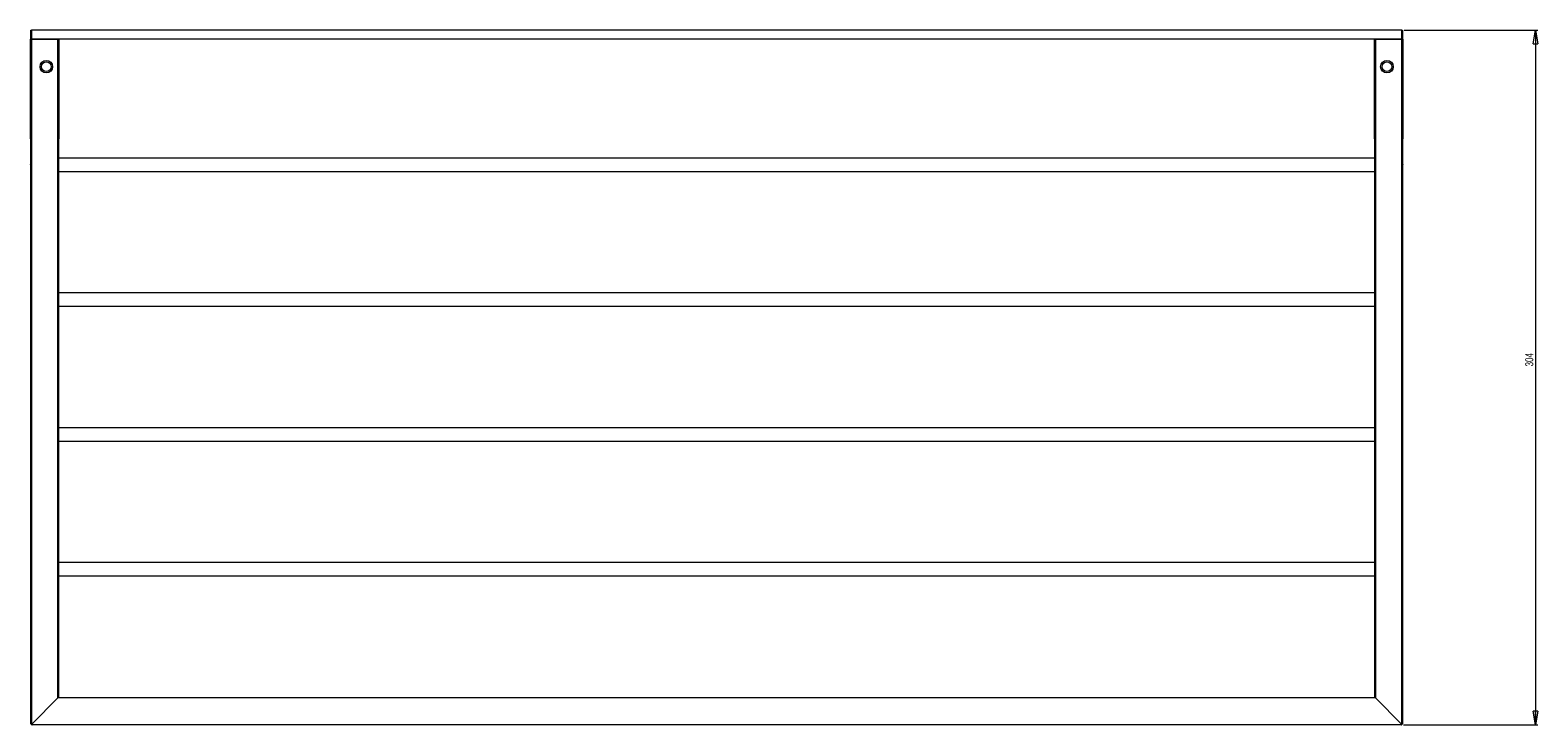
# Model space of a CAD drawing. Header units: millimetres. Extents: x -964 to 708, y -80 to 740.
# Tile 1 of 4: x -964 to -304, y -80 to 224. Entities that reach past the tile are written whole.
import ezdxf

# ---------------------------------------------------------------- set-up
doc = ezdxf.new("R2010")
doc.units = ezdxf.units.MM
doc.styles.add('SLDTEXTSTYLE0', font='TXT', dxfattribs={"width": 0.75})
doc.dimstyles.new('SLDDIMSTYLE0', dxfattribs={"dimtxt": 3.5, "dimasz": 6, "dimexe": 0, "dimexo": 0.0625, "dimgap": 0.875, "dimtad": 1, "dimtoh": 1, "dimrnd": 1e-09, "dimzin": 12, "dimdsep": 46, "dimtxsty": 'SLDTEXTSTYLE0', "dimblk1": 'CLOSED', "dimblk2": 'CLOSED', "dimsah": 1, "dimcen": 0.09, "dimadec": 0, "dimazin": 0, "dimtfac": 1, "dimtofl": 0, "dimtmove": 0, "dimatfit": 3, "dimldrblk": 'CLOSED', "dimfxl": 1, "dimfrac": 2, "dimtolj": 1, "dimtzin": 12, "dimarcsym": 0})

# ---------------------------------------------------------------- blocks, each defined once
blk = doc.blocks.new('_CLOSED')
at = {"color": 0, "linetype": 'ByBlock', "lineweight": -2}
for p, q in [((-1, 0.166667), (0, 0)), ((-1, 0.166667), (-1, -0.166667)), ((0, 0), (-1, -0.166667)), ((0, 0), (-1, 0))]:
    blk.add_line(p, q, dxfattribs=at)
blk = doc.blocks.new('*D3')
at = {"color": 7, "linetype": 'Continuous', "lineweight": 0}
for p, q in [((-362.61, 223.95), (-304.13, 223.95)), ((-305.13, 223.95), (-305.13, -80.05)), ((-362.9, -80.05), (-304.13, -80.05))]:
    blk.add_line(p, q, dxfattribs=at)
at = {"color": 7, "linetype": 'Continuous', "lineweight": 0, "xscale": 6, "yscale": 6}
for p, rotation in [((-305.13, 223.95, 50.6), 90), ((-305.13, -80.05, 50.6), 270)]:
    blk.add_blockref('_CLOSED', p, dxfattribs=dict(at, rotation=rotation))
at = {"color": 7, "linetype": 'Continuous', "lineweight": 0, "insert": (-309.65, 76.8), "char_height": 3.5, "attachment_point": 1, "rotation": 90, "style": 'SLDTEXTSTYLE0'}
blk.add_mtext('304', dxfattribs=at)

msp = doc.modelspace()

# ---------------------------------------------------------------- linework, layer by layer
at = {"color": 7, "linetype": 'Continuous', "lineweight": 15}
for p, q in [((-963.665, 219.946), (-963.665, 164.946)), ((-963.641, 178.846), (-963.641, 219.946)), ((-963.415, 223.946), (-963.215, 223.946)), ((-963.415, 219.946), (-963.415, 223.946)), ((-963.215, 219.946), (-963.415, 219.946)), ((-963.415, -79.571), (-963.415, 219.946)), ((-963.215, 223.946), (-963.215, 219.946)), ((-363.615, 223.946), (-963.215, 223.946)), ((-363.615, 219.946), (-963.215, 219.946)), ((-963.215, 219.946), (-963.215, -79.771)), ((-951.615, -68.254), (-951.615, 219.946)), ((-951.415, 219.946), (-951.415, -68.054)), ((-951.188, 219.946), (-951.188, 178.846)), ((-951.165, 167.946), (-951.165, 219.946)), ((-375.665, 219.946), (-375.665, 167.946)), ((-375.641, 178.846), (-375.641, 219.946)), ((-375.415, -68.054), (-375.415, 219.946)), ((-375.215, 219.946), (-375.215, -68.254)), ((-363.615, 219.946), (-363.615, 223.946)), ((-363.615, 223.946), (-363.415, 223.946)), ((-363.615, -79.771), (-363.615, 219.946)), ((-363.415, 219.946), (-363.615, 219.946)), ((-363.415, 223.946), (-363.415, 219.946)), ((-363.415, 219.946), (-363.415, -79.571)), ((-363.188, 219.946), (-363.188, 178.846)), ((-363.165, 164.946), (-363.165, 219.946)), ((-963.428, 176.346), (-963.615, 176.346)), ((-963.428, 165.42), (-963.428, 176.346)), ((-363.401, 176.346), (-363.401, 165.42)), ((-363.214, 176.346), (-363.401, 176.346)), ((-375.415, 167.946), (-951.415, 167.946)), ((-375.415, 161.946), (-951.415, 161.946)), ((-375.415, 108.946), (-951.415, 108.946)), ((-375.415, 102.946), (-951.415, 102.946)), ((-375.415, 49.946), (-951.415, 49.946)), ((-375.415, 43.946), (-951.415, 43.946)), ((-375.415, -9.054), (-951.415, -9.054)), ((-375.415, -15.054), (-951.415, -15.054)), ((-375.215, -68.254), (-951.615, -68.254)), ((-951.415, -68.054), (-375.415, -68.054)), ((-963.132, -79.854), (-363.698, -79.854)), ((-363.898, -80.054), (-962.932, -80.054))]:
    msp.add_line(p, q, dxfattribs=at)
at = {"color": 142, "linetype": 'Continuous', "lineweight": 0, "true_color": 0x0080c0}
for p, q in [((-963.641, 219.946), (-963.665, 219.946)), ((-963.641, 219.946), (-963.415, 219.946)), ((-963.415, 219.946), (-963.215, 219.946)), ((-963.215, 219.946), (-951.615, 219.946)), ((-375.215, 219.946), (-363.615, 219.946)), ((-363.615, 219.946), (-363.415, 219.946)), ((-363.415, 219.946), (-363.188, 219.946)), ((-363.165, 219.946), (-363.188, 219.946)), ((-951.415, 176.346), (-951.401, 176.346)), ((-951.214, 176.346), (-951.401, 176.346)), ((-375.428, 176.346), (-375.615, 176.346)), ((-375.428, 176.346), (-375.415, 176.346)), ((-963.428, 165.42), (-963.415, 165.42)), ((-363.415, 165.42), (-363.401, 165.42)), ((-951.615, -68.254), (-963.073, -79.712)), ((-951.615, -68.254), (-951.415, -68.054)), ((-951.415, -68.054), (-951.615, -68.254)), ((-375.215, -68.254), (-375.415, -68.054)), ((-375.415, -68.054), (-375.215, -68.254)), ((-363.756, -79.712), (-375.215, -68.254))]:
    msp.add_line(p, q, dxfattribs=at)
at = {"color": 8, "linetype": 'Continuous', "lineweight": 15}
for p, q in [((-963.415, 178.846), (-963.641, 178.846)), ((-951.415, 178.846), (-951.188, 178.846)), ((-375.415, 178.846), (-375.641, 178.846)), ((-363.415, 178.846), (-363.188, 178.846)), ((-963.428, 176.346), (-963.415, 176.346)), ((-951.401, 176.346), (-951.401, 176.736)), ((-951.401, 176.346), (-951.401, 167.946)), ((-375.428, 176.736), (-375.428, 176.346)), ((-375.428, 167.946), (-375.428, 176.346)), ((-363.415, 176.346), (-363.401, 176.346))]:
    msp.add_line(p, q, dxfattribs=at)
at = {"color": 8, "linetype": 'Continuous', "lineweight": 15, "flags": 128}
for points in [[(-963.415, 176.461), (-963.418, 176.444), (-963.428, 176.346)], [(-363.415, 176.461), (-363.411, 176.444), (-363.401, 176.346)]]:
    msp.add_lwpolyline(points, dxfattribs=at)
at = {"color": 142, "linetype": 'Continuous', "lineweight": 0, "true_color": 0x0080c0, "flags": 128}
for points in [[(-963.428, 165.42), (-963.418, 165.322), (-963.415, 165.306)], [(-363.415, 165.306), (-363.411, 165.322), (-363.401, 165.42)]]:
    msp.add_lwpolyline(points, dxfattribs=at)
at = {"color": 7, "linetype": 'Continuous', "lineweight": 15}
for centre, radius in [((-956.665, 207.946), 2.75), ((-956.665, 207.946), 2.1), ((-370.165, 207.946), 2.75), ((-370.165, 207.946), 2.1)]:
    msp.add_circle(centre, radius, dxfattribs=at)
for centre, start, end in [((-963.115, 176.346), 126.792058, 180.000602), ((-363.714, 176.346), 359.999398, 53.207942), ((-963.165, 164.946), 179.976383, 240), ((-363.665, 164.946), 300, 0.021126)]:
    msp.add_arc(centre, 0.5, start, end, dxfattribs=at)
at = {"color": 142, "linetype": 'Continuous', "lineweight": 0, "true_color": 0x0080c0}
for centre, radius, start, end in [((-951.714, 176.346), 0.5, 359.999398, 53.207942), ((-375.115, 176.346), 0.5, 126.792058, 180.000602), ((-963.215, -79.571), 0.2, 180, 270), ((-963.215, -79.571), 0.2, 270, 315), ((-962.932, -79.854), 0.2, 135, 180), ((-962.932, -79.854), 0.2, 180, 270), ((-363.898, -79.854), 0.2, 270, 0), ((-363.615, -79.571), 0.2, 225, 270), ((-363.898, -79.854), 0.2, 0, 45), ((-363.615, -79.571), 0.2, 270, 0)]:
    msp.add_arc(centre, radius, start, end, dxfattribs=at)
at = {"color": 7, "linetype": 'Continuous', "lineweight": 15}
for points, knots in [([(-963.615, 176.346), (-963.619, 176.346), (-963.623, 176.413), (-963.628, 176.6), (-963.63, 176.677), (-963.632, 176.86), (-963.634, 176.964), (-963.636, 177.194), (-963.637, 177.323), (-963.638, 177.594), (-963.639, 177.738), (-963.64, 178.041), (-963.641, 178.199), (-963.641, 178.519), (-963.641, 178.681), (-963.641, 178.846)], [0, 0, 0, 0, 0.25, 0.25, 0.375, 0.375, 0.5, 0.5, 0.625, 0.625, 0.75, 0.75, 0.875, 0.875, 1, 1, 1, 1]), ([(-951.188, 178.846), (-951.188, 178.516), (-951.189, 178.188), (-951.19, 177.737), (-951.191, 177.591), (-951.193, 177.318), (-951.194, 177.193), (-951.196, 176.962), (-951.197, 176.857), (-951.2, 176.676), (-951.201, 176.599), (-951.205, 176.474), (-951.206, 176.426), (-951.21, 176.362), (-951.212, 176.346), (-951.214, 176.346)], [0, 0, 0, 0, 0.25, 0.25, 0.375, 0.375, 0.5, 0.5, 0.625, 0.625, 0.75, 0.75, 0.875, 0.875, 1, 1, 1, 1]), ([(-375.615, 176.346), (-375.619, 176.346), (-375.623, 176.413), (-375.628, 176.6), (-375.63, 176.677), (-375.632, 176.86), (-375.634, 176.964), (-375.636, 177.194), (-375.637, 177.323), (-375.638, 177.594), (-375.639, 177.738), (-375.64, 178.041), (-375.641, 178.199), (-375.641, 178.519), (-375.641, 178.681), (-375.641, 178.846)], [0, 0, 0, 0, 0.25, 0.25, 0.375, 0.375, 0.5, 0.5, 0.625, 0.625, 0.75, 0.75, 0.875, 0.875, 1, 1, 1, 1]), ([(-363.188, 178.846), (-363.188, 178.516), (-363.189, 178.188), (-363.19, 177.737), (-363.191, 177.591), (-363.193, 177.318), (-363.194, 177.193), (-363.196, 176.962), (-363.197, 176.857), (-363.2, 176.676), (-363.201, 176.599), (-363.205, 176.474), (-363.206, 176.426), (-363.21, 176.362), (-363.212, 176.346), (-363.214, 176.346)], [0, 0, 0, 0, 0.25, 0.25, 0.375, 0.375, 0.5, 0.5, 0.625, 0.625, 0.75, 0.75, 0.875, 0.875, 1, 1, 1, 1]), ([(-963.665, 164.947), (-963.665, 164.946), (-963.744, 164.789), (-963.586, 165.104), (-963.428, 165.42)], [0, 0, 0, 0, 0.0004488, 1, 1, 1, 1]), ([(-363.401, 165.42), (-363.244, 165.104), (-363.086, 164.789), (-363.165, 164.946), (-363.165, 164.947)], [0, 0, 0, 0, 0.9995512, 1, 1, 1, 1])]:
    msp.add_open_spline(points, degree=3, knots=knots, dxfattribs=at)

# ---------------------------------------------------------------- dimensions: what is measured, and where the dimension line sits
at = {"color": 7, "linetype": 'Continuous', "lineweight": 0}
dim = msp.add_linear_dim(base=(-305.135, -80.054), p1=(-363.615, 223.946), p2=(-363.898, -80.054), angle=90, dimstyle='SLDDIMSTYLE0', dxfattribs=at)
dim.commit()
dim.dimension.update_dxf_attribs({"geometry": '*D3', "text_midpoint": (-305.135, 80.664), "dimtype": 160})

doc.saveas('drawing.dxf')
